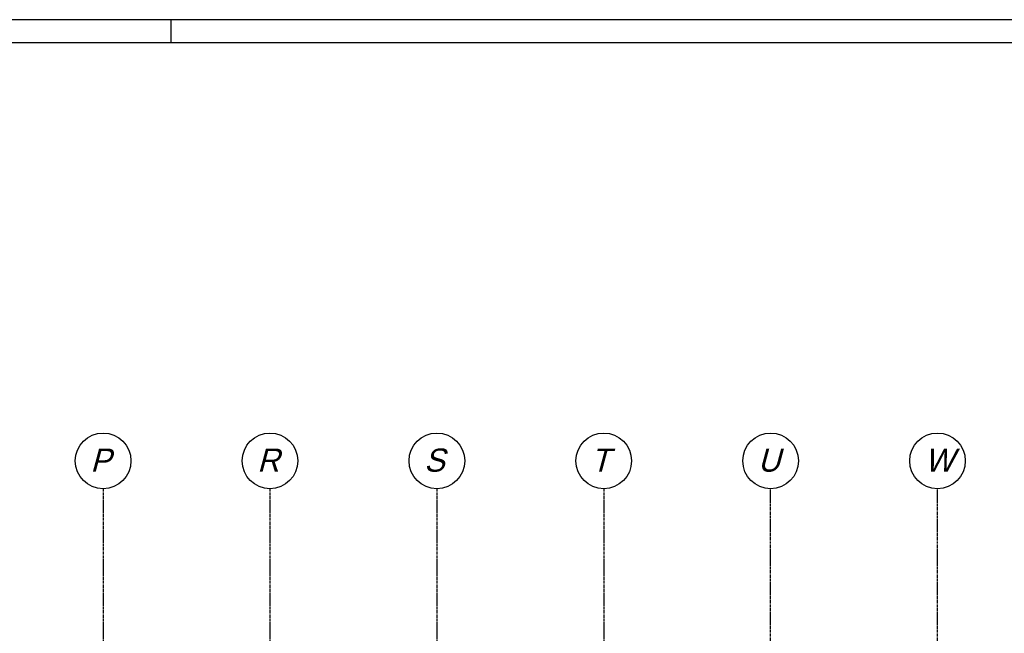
# Model space of a CAD drawing. Extents: x 0 to 1189, y 0 to 841.
# Tile 40 of 44: x 586 to 799, y 704 to 836. Entities that reach past the tile are written whole.
import ezdxf
from ezdxf.enums import TextEntityAlignment as Align

# ---------------------------------------------------------------- set-up
doc = ezdxf.new("R2010")
doc.units = 0
doc.linetypes.add('B0304', pattern=[6, 5, -0.5, 0, -0.5])
doc.layers.get('0').update_dxf_attribs({"linetype": 'CONTINUOUS'})
doc.layers.add('AB$1A---_ATTRIB', color=9, linetype='CONTINUOUS')
doc.layers.add('STRAMIEN', color=1, linetype='CONTINUOUS')
doc.styles.add('ROMANS', font='romans.shx', dxfattribs={"height": 300})
doc.styles.add('STYLE1', font='b-gbp', dxfattribs={"oblique": 15})

# ---------------------------------------------------------------- blocks, each defined once
blk = doc.blocks.new('FORA0H')
at = {"color": 4}
blk.add_line((1184, 836), (20, 836), dxfattribs=at)
at = {"color": 7}
blk.add_line((619, 831), (619, 836), dxfattribs=at)
at = {"color": 6}
blk.add_line((1179, 831), (25, 831), dxfattribs=at)
blk = doc.blocks.new('XREF_B-A3-II-114')
at = {"layer": 'STRAMIEN', "color": 8, "linetype": 'B0304', "ltscale": 10}
for p, q in [((71673, 85496), (71673, 24869)), ((75273, 85496), (75273, 24869)), ((78873, 85496), (78873, 24869)), ((82473, 85496), (82473, 24869)), ((86073, 24869), (86073, 85496)), ((89673, 24869), (89673, 85496))]:
    blk.add_line(p, q, dxfattribs=at)
at = {"layer": 'STRAMIEN', "color": 8}
for centre in [(71673, 86096), (75273, 86096), (78873, 86096), (82473, 86096), (86073, 86096), (89673, 86096)]:
    blk.add_circle(centre, 600, dxfattribs=at)
at = {"layer": 'AB$1A---_ATTRIB', "color": 8, "linetype": 'Continuous', "style": 'ROMANS'}
for tag, p, height in [('RUIMTENUMMER', (87442, 75784), 200), ('PEILMAAT', (87388, 75527), 150), ('RUIMTENUMMER', (26337, 75275), 200), ('PEILMAAT', (26282, 75018), 150), ('RUIMTENUMMER', (28654, 73979), 200), ('PEILMAAT', (28600, 73722), 150), ('RUIMTENUMMER', (26337, 72872), 200), ('PEILMAAT', (26282, 72614), 150), ('RUIMTENUMMER', (87442, 71085), 200), ('PEILMAAT', (87388, 70827), 150), ('RUIMTENUMMER', (26601, 70494), 200), ('RUIMTENUMMER', (44704, 70494), 200), ('RUIMTENUMMER', (63062, 70494), 200), ('PEILMAAT', (26547, 70236), 150), ('PEILMAAT', (44650, 70236), 150), ('PEILMAAT', (63008, 70236), 150), ('RUIMTENUMMER', (25709, 68386), 200), ('PEILMAAT', (25654, 68128), 150), ('RUIMTENUMMER', (87442, 66868), 200), ('PEILMAAT', (87388, 66611), 150), ('RUIMTENUMMER', (86686, 65335), 200), ('RUIMTENUMMER', (28777, 65054), 200), ('RUIMTENUMMER', (78665, 65032), 200), ('PEILMAAT', (86631, 65078), 150), ('PEILMAAT', (28722, 64796), 150), ('PEILMAAT', (78611, 64774), 150), ('RUIMTENUMMER', (76130, 63992), 200), ('RUIMTENUMMER', (81543, 63992), 200), ('RUIMTENUMMER', (94007, 64082), 200), ('RUIMTENUMMER', (84341, 63737), 200), ('RUIMTENUMMER', (87793, 63737), 200), ('PEILMAAT', (93953, 63824), 150), ('PEILMAAT', (76076, 63734), 150), ('PEILMAAT', (81488, 63734), 150), ('PEILMAAT', (84286, 63479), 150), ('PEILMAAT', (87738, 63479), 150), ('RUIMTENUMMER', (91439, 63158), 200), ('RUIMTENUMMER', (28777, 63059), 200), ('RUIMTENUMMER', (78665, 63062), 200), ('PEILMAAT', (28722, 62801), 150), ('PEILMAAT', (78611, 62805), 150), ('PEILMAAT', (91385, 62901), 150), ('RUIMTENUMMER', (84600, 60368), 200), ('PEILMAAT', (84546, 60111), 150), ('RUIMTENUMMER', (76130, 53241), 200), ('RUIMTENUMMER', (84607, 53241), 200), ('RUIMTENUMMER', (30604, 53028), 200), ('RUIMTENUMMER', (54379, 53028), 200), ('PEILMAAT', (76076, 52984), 150), ('PEILMAAT', (84553, 52984), 150), ('PEILMAAT', (30550, 52771), 150), ('PEILMAAT', (54325, 52771), 150), ('RUIMTENUMMER', (93702, 49263), 200), ('PEILMAAT', (93647, 49005), 150), ('RUIMTENUMMER', (84528, 46579), 200), ('PEILMAAT', (84474, 46322), 150), ('RUIMTENUMMER', (78360, 43177), 200), ('RUIMTENUMMER', (81571, 43181), 200), ('RUIMTENUMMER', (26316, 42849), 200), ('PEILMAAT', (78306, 42920), 150), ('PEILMAAT', (81517, 42924), 150), ('PEILMAAT', (26262, 42592), 150), ('RUIMTENUMMER', (28812, 41377), 200), ('PEILMAAT', (28757, 41119), 150), ('RUIMTENUMMER', (26316, 40511), 200), ('PEILMAAT', (26262, 40253), 150), ('RUIMTENUMMER', (84742, 39845), 200), ('PEILMAAT', (84687, 39588), 150), ('RUIMTENUMMER', (76067, 38649), 200), ('PEILMAAT', (76012, 38391), 150), ('RUIMTENUMMER', (26547, 38136), 200), ('RUIMTENUMMER', (79485, 38210), 200), ('RUIMTENUMMER', (81709, 38210), 200), ('PEILMAAT', (26493, 37878), 150), ('PEILMAAT', (79430, 37952), 150), ('PEILMAAT', (81654, 37952), 150), ('RUIMTENUMMER', (44826, 37734), 200), ('RUIMTENUMMER', (62880, 37734), 200), ('PEILMAAT', (44772, 37477), 150), ('PEILMAAT', (62825, 37477), 150), ('RUIMTENUMMER', (80669, 36367), 200), ('RUIMTENUMMER', (25342, 36256), 200), ('PEILMAAT', (25288, 35999), 150), ('PEILMAAT', (80614, 36109), 150), ('RUIMTENUMMER', (91184, 35271), 200), ('RUIMTENUMMER', (98529, 35271), 200), ('PEILMAAT', (91129, 35013), 150), ('PEILMAAT', (98475, 35013), 150), ('RUIMTENUMMER', (28777, 32678), 200), ('RUIMTENUMMER', (80669, 32690), 200), ('PEILMAAT', (28723, 32420), 150), ('PEILMAAT', (80614, 32433), 150), ('RUIMTENUMMER', (28777, 30449), 200), ('PEILMAAT', (28723, 30192), 150), ('RUIMTENUMMER', (81104, 27867), 200), ('RUIMTENUMMER', (83871, 27864), 200), ('PEILMAAT', (81049, 27610), 150), ('PEILMAAT', (83817, 27607), 150)]:
    blk.add_attdef(tag, p, '', height=height, dxfattribs=at)
for tag, p, height in [('RUIMTENUMMER', (25294, 72567), 200), ('PEILMAAT', (25552, 72512), 150), ('RUIMTENUMMER', (25280, 40147), 200), ('PEILMAAT', (25537, 40093), 150)]:
    blk.add_attdef(tag, p, '', height=height, rotation=90, dxfattribs=at)
at = {"layer": 'STRAMIEN', "color": 8, "style": 'STYLE1', "oblique": 15}
for s, p in [('P', (71397, 85712)), ('R', (74997, 85712)), ('S', (78597, 85712)), ('T', (82197, 85712)), ('U', (85797, 85712)), ('W', (89397, 85712))]:
    blk.add_text(s, height=500, dxfattribs=at).set_placement(p, align=Align.BOTTOM_LEFT)

msp = doc.modelspace()

# ---------------------------------------------------------------- block references
msp.add_blockref('FORA0H', (0, 0))
at = {"xscale": 0.01, "yscale": 0.01, "zscale": 0.01}
msp.add_blockref('XREF_B-A3-II-114', (-112.39, -120.19), dxfattribs=at)

doc.saveas('drawing.dxf')
